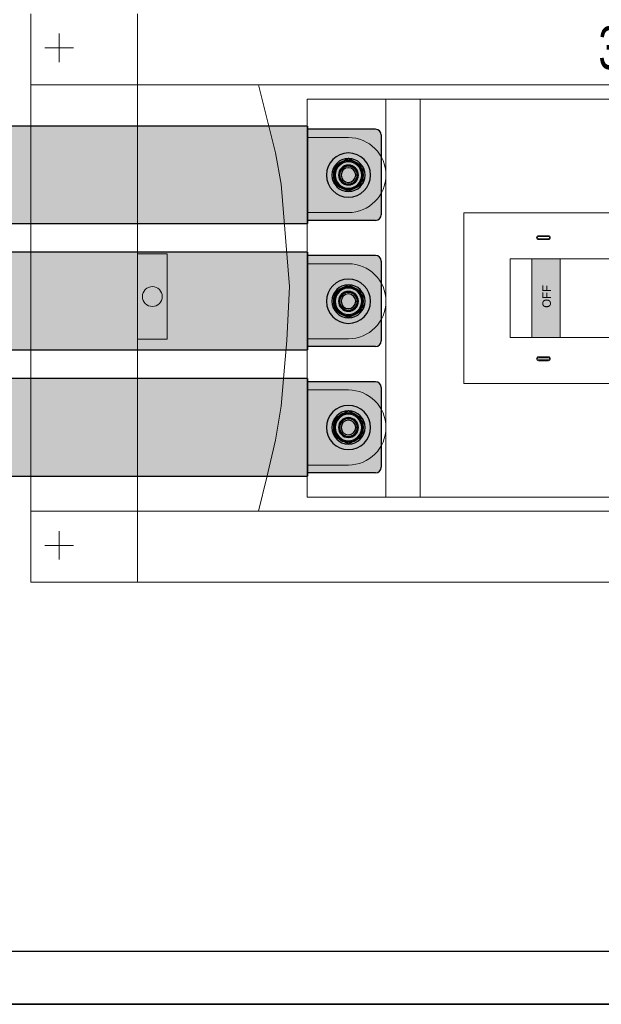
# Model space of a CAD drawing. Header units: millimetres. Extents: x -31 to 6803, y 0 to 664.
# Tile 84 of 118: x 1360 to 1374, y 94 to 118. Entities that reach past the tile are written whole.
import ezdxf
from ezdxf.enums import TextEntityAlignment as Align

# ---------------------------------------------------------------- set-up
doc = ezdxf.new("R2010")
doc.units = ezdxf.units.MM
doc.layers.add('!POMOCNICZE', color=8, linetype='Continuous', plot=False)
for name, color, linetype, lineweight in [('2DE_OBJ_Schneider-Devices', 7, 'Continuous', 25), ('2DE_OBJ_Schneider-Front_Plates', 7, 'Continuous', 0), ('2DE_OBJ_Schneider-Mounting_Plates', 7, 'Continuous', 25), ('2DE_OBJ_Schneider-TAG', 112, 'Continuous', 0), ('SE_Busbars_AL', 30, 'Continuous', 0)]:
    doc.layers.add(name, color=color, linetype=linetype, lineweight=lineweight)
doc.layers.add('2DE_OBJ_Schneider-Micrologic', color=7, linetype='Continuous', lineweight=0, plot=False)
doc.layers.add('CP_WIPEOUT', color=255, linetype='Continuous')
doc.layers.add('INTFCLR_5769', color=7, linetype='Continuous')
doc.styles.add('CP_ATTR', font='arial.ttf')
doc.linetypes.add('CPFLEX', pattern='A,0.0001,-0.2,[131,LTYPESHP.SHX,S=0.2,R=0,X=-0.2,Y=0],-0.4,[131,LTYPESHP.SHX,S=0.2,R=180,X=0.2,Y=0],-0.2', length=0.8001)

# ---------------------------------------------------------------- blocks, each defined once
blk = doc.blocks.new('2d_cvs_400_kla_3p_se850_4zv7jm')
at = {"true_color": 0xffffff, "transparency": 33554687}
h = blk.add_hatch(color=7, dxfattribs=at)
h.dxf.hatch_style = 1
h.paths.add_polyline_path([(60.96011830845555, 302.8046085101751), (60.96011830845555, 259.9442268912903), (79.03283857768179, 259.9442268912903), (79.03283857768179, 302.8046085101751)])
at = {"layer": '2DE_OBJ_Schneider-TAG', "lineweight": 0, "width": 0.7}
blk.add_attdef('TAG', (77.48294407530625, 261.2588775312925), '', height=15, rotation=90, dxfattribs=at)
at = {"lineweight": 0}
blk.add_wipeout([(0, 255), (140.0000000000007, 255), (140.0000000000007, 0), (0, 0)], dxfattribs=at).dxf.layer = 'CP_WIPEOUT'
at = {"layer": '2DE_OBJ_Schneider-Micrologic', "lineweight": 0}
h = blk.add_hatch(color=112, dxfattribs=at)
h.dxf.hatch_style = 1
h.paths.add_polyline_path([(56.22499999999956, 176.0929532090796), (56.22499999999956, 166.0929532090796), (83.82499999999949, 166.0929532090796), (83.82499999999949, 176.0929532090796)])
at = {"lineweight": 0}
for p, q in [((11.34999999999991, 255), (11.34999999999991, 240.5)), ((37.75, 240.5), (37.75, 255)), ((55.75000000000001, 255), (55.75000000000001, 240.5)), ((82.15000000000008, 240.5), (82.15000000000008, 255)), ((100.1500000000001, 255), (100.1500000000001, 240.5)), ((126.5500000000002, 240.5), (126.5500000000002, 255)), ((140, 227.3), (0, 227.3)), ((140, 215.3), (0, 215.3))]:
    blk.add_line(p, q, dxfattribs=at)
for points in [[(0, 0), (140, 0), (140, 255), (0, 255)], [(40, 81.90000000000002), (100, 81.90000000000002), (100, 199.9), (40, 199.9)], [(56.22499999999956, 113.6627395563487), (83.82499999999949, 113.6627395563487), (83.82499999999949, 183.6627395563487), (56.22499999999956, 183.6627395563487)], [(56.22499999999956, 166.0929532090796), (83.82499999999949, 166.0929532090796), (83.82499999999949, 176.0929532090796), (56.22499999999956, 176.0929532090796)]]:
    blk.add_lwpolyline(points, close=True, dxfattribs=at)
for points in [[(49.40000005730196, 170.2127395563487), (49.40000005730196, 173.6627395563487, 1), (48.05000005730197, 173.6627395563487), (48.05000005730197, 170.2127395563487, 1)], [(49.10000005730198, 170.2127395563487), (49.10000005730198, 173.6627395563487, 0.9999999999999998), (48.35000005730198, 173.6627395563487), (48.35000005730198, 170.2127395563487, 0.9999999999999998)], [(90.6499999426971, 170.2127395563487), (90.6499999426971, 173.6627395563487, -1), (91.99999994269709, 173.6627395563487), (91.99999994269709, 170.2127395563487, -1)], [(90.94999994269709, 170.2127395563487), (90.94999994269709, 173.6627395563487, -0.9999999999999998), (91.69999994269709, 173.6627395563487), (91.69999994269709, 170.2127395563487, -0.9999999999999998)]]:
    blk.add_lwpolyline(points, format="xyb", close=True, dxfattribs=at)
for centre, radius in [((24.55000000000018, 240.5), 5.29999999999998), ((68.9499999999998, 240.5), 5.3), ((113.3499999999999, 240.5), 5.3)]:
    blk.add_circle(centre, radius, dxfattribs=at)
for centre in [(24.55000000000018, 240.5), (68.9499999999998, 240.5), (113.3499999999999, 240.5)]:
    blk.add_arc(centre, 13.2, 180, 0, dxfattribs=at)
at = {"color": 7, "lineweight": 0}
blk.add_text('OFF', height=3, dxfattribs=at).set_placement((66.6469190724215, 169.3428639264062))
at = {"lineweight": 0, "style": 'CP_ATTR', "flags": 9}
for tag, p in [('LINK', (-9.320769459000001e-05, 0.0040128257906)), ('IP', (-1.812895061e-05, 0.00460761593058)), ('CHARACTER', (4.236759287e-05, 0.005935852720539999)), ('VOLTAGE', (0.00010546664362, 0.0032079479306)), ('ORDER-NO', (0.00010987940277, 0.00518238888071)), ('MARK3', (0.00024836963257, 0.006781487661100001)), ('NUMBER_OF_POLES', (0.00026475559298, 0.00211751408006)), ('POWER_LOSSES', (0.0002719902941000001, 0.00127493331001)), ('PRODUCT-TYPE', (0.0004084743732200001, 0.00846579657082)), ('POWER', (0.00249883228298, 0.00400118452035)), ('NAME', (0.00296568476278, 0.006771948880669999)), ('OTHER', (0.0032231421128, 0.00315741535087)), ('FUNCTION', (0.00364803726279, 0.00761649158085)), ('PRODUCER', (0.00452560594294, 0.00596660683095)), ('CURRENT', (0.004985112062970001, 0.00513843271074)), ('MARK2', (0.00532349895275, 0.0068312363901)), ('NUMBER', (0.005343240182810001, 0.004449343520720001)), ('TEXT_01', (0.005448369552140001, 0.00372365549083)), ('GROUP', (0.00567424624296, 0.00305978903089))]:
    blk.add_attdef(tag, text='', height=0.0005, dxfattribs=at).set_placement(p, align=Align.MIDDLE_LEFT)
at = {"linetype": 'ByBlock', "lineweight": 0, "style": 'CP_ATTR', "flags": 9}
blk.add_attdef('WEIGHT', text='', height=0.0005, dxfattribs=at).set_placement((0.00022999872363, 0.00025087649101), align=Align.MIDDLE_LEFT)
blk = doc.blocks.new('*U82')
at = {"transparency": 33554687}
h = blk.add_hatch(color=9, dxfattribs=at)
h.dxf.hatch_style = 1
h.paths.add_polyline_path([(-9.999972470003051, -9.295399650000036e-06, 1), (9.99999090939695, -9.295399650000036e-06, 1)])
at = {"color": 7}
blk.add_circle((-0.007165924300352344, -0.008619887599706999), 4.091665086, dxfattribs=at)
at = {"layer": 'INTFCLR_5769', "color": 7}
for p, q in [((-0.009635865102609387, 7.499984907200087), (-6.490345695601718, 3.758345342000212)), ((6.490361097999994, 3.758347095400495), (0.009653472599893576, 7.499985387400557)), ((-6.499990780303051, -3.741636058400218), (-6.499990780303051, 3.74164052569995)), ((6.500009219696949, -3.741657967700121), (6.500009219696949, 3.741635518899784)), ((-0.00962043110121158, -7.499993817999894), (-6.490342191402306, -3.75834736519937)), ((6.490379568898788, -3.758336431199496), (0.009638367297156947, -7.499994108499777))]:
    blk.add_line(p, q, dxfattribs=at)
for centre, radius in [((-2.879402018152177e-06, 0), 9.9999816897), ((-1.449003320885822e-06, 0), 7.4999900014), ((-1.612203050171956e-06, 0), 6.4999861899), ((6.846967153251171e-07, 0), 5.9999864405), ((-1.237600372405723e-06, 0), 4.499985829), ((-8.263014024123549e-07, 0), 4.3229896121), ((9.219696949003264e-06, -9.295399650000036e-06), 3.9999874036), ((0, 0), 3.3229871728)]:
    blk.add_circle(centre, radius, dxfattribs=at)
for centre, radius, start, end in [((0.0001956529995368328, -0.004587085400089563), 7.5045784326, 89.92779164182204, 90.07506146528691), ((0.003888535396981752, -0.002454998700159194), 7.5045784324, 149.9250568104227, 150.0720961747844), ((-0.005990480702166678, -0.003343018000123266), 7.506856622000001, 29.92570332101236, 30.07269802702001), ((0.005904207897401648, 0.003524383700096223), 7.5068566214, 209.9272977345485, 210.0744416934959), ((0.003993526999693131, -0.002066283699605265), 7.4955137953, 329.9248414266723, 330.0720597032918), ((-0.0001934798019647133, -0.00448366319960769), 7.4955137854, 269.9279402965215, 270.0751609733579)]:
    blk.add_arc(centre, radius, start, end, dxfattribs=at)
blk = doc.blocks.new('*U92')
at = {"layer": 'SE_Busbars_AL', "true_color": 0x939598}
h = blk.add_hatch(color=252, dxfattribs=at)
h.dxf.hatch_style = 1
h.paths.add_polyline_path([(170.828465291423, -17.09271497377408), (170.828465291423, 17.24804095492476), (14.40879446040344, 17.24802838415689), (14.40879446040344, -17.09272754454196)])
at = {"layer": 'SE_Busbars_AL'}
h = blk.add_hatch(color=30, dxfattribs=at)
h.dxf.hatch_style = 1
edge = h.paths.add_edge_path()
edge.add_line((170.828465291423, 16.11347806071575), (194.7940786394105, 16.11347806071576))
edge.add_arc((194.7940786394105, 14.11347806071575), 2.000000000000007, 2.2737367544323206e-13, 90, ccw=False)
edge.add_line((196.7940786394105, 14.11347806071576), (196.7940786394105, -13.95815207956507))
edge.add_arc((194.7940786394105, -13.95815207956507), 2, 270, 360, ccw=False)
edge.add_line((194.7940786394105, -15.95815207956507), (170.828465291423, -15.95815207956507))
edge.add_line((170.828465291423, -15.95815207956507), (170.828465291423, 16.11347806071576))
edge = h.paths.add_edge_path(flags=16)
edge.add_arc((187.2372575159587, 1.257076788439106e-05), 3.461054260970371, 0, 360)
edge = h.paths.add_edge_path(flags=16)
edge.add_line((187.2297759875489, -5.823756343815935), (187.2372669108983, -5.828081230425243))
edge.add_line((187.2372669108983, -5.828081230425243), (187.2447578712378, -5.823756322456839))
edge.add_arc((186.0890224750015, -4.595078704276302), 1.686823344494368, 313.2477957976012, 456.2765094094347)
edge.add_line((185.904607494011, -2.918366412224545), (188.1075660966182, -1.186850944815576))
edge.add_line((188.1075660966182, -1.186850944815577), (189.5445826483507, -1.775766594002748))
edge.add_arc((188.452158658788, -0.4139322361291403), 1.745847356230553, 308.7355740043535, 449.488384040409)
edge.add_line((188.4677477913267, 1.331845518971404), (187.6217603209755, 0.9860017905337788))
edge.add_line((187.6217603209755, 0.9860017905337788), (188.1064969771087, 1.189472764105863))
edge.add_arc((187.0791674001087, 2.175826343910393), 1.424183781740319, 316.1657383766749, 443.3230926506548)
edge.add_line((187.2447578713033, 3.590350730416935), (187.237266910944, 3.779538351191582))
edge.add_line((187.237266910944, 3.779538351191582), (187.2297759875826, 3.779538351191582))
edge.add_arc((186.213822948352, -1.022108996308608), 4.90795047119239, 78.05331073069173, 281.9466892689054)
edge = h.paths.add_edge_path(flags=16)
edge.add_arc((187.237258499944, 1.257076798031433e-05), 1.106015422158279, 0, 360)
edge = h.paths.add_edge_path(flags=16)
edge.add_arc((185.2372597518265, 1.257076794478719e-05), 4.659014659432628, 0, 360)
edge = h.paths.add_edge_path(flags=16)
edge.add_arc((187.2372669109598, 1.978868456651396e-05), 3.106007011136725, 0, 360)
at = {"color": 7}
for p, q in [((170.828465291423, 17.24804095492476), (170.828465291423, -17.09271497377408)), ((170.828465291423, 17.24804095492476), (170.828465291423, -17.09271497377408)), ((194.7940786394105, 16.11347806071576), (170.828465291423, 16.11347806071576)), ((196.7940786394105, 14.11347806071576), (196.7940786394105, -13.95815207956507)), ((194.7940786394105, -15.95815207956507), (170.828465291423, -15.95815207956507))]:
    blk.add_line(p, q, dxfattribs=at)
blk.add_lwpolyline([(14.40879446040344, 17.24802838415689), (14.40879446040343, -17.09272754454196), (170.828465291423, -17.09271497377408), (170.828465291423, 17.24804095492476)], close=True)
for centre, start, end in [((194.7940786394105, 14.11347806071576), 0, 90), ((194.7940786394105, -13.95815207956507), 270, 0)]:
    blk.add_arc(centre, 2, start, end, dxfattribs=at)
at = {"xscale": -0.7765041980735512, "yscale": 0.7765041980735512, "zscale": 0.7765041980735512, "rotation": 180}
blk.add_blockref('*U82', (185.2372597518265, 1.257076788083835e-05), dxfattribs=at)
blk = doc.blocks.new('2d_pl_nsx400_630_650_4mp_se238_zs18ap2')
at = {"lineweight": 0}
for p, q in [((0, 0), (0, -200)), ((10, -17), (10, -7)), ((15, -12), (5, -12)), ((0, -25), (80, -25)), ((80, -25), (86, -49)), ((80, -25), (485, -25)), ((86, -49), (88, -60)), ((88, -60), (91, -96)), ((91, -96), (90, -115)), ((90, -115), (89, -127)), ((89, -127), (88, -138)), ((88, -138), (86, -150)), ((86, -150), (83, -163)), ((83, -163), (80, -175)), ((80, -175), (0, -175)), ((485, -175), (80, -175)), ((10, -192), (10, -182)), ((15, -187), (5, -187)), ((0, -200), (575, -200))]:
    blk.add_line(p, q, dxfattribs=at)
at = {"layer": '2DE_OBJ_Schneider-Front_Plates', "lineweight": 0}
for p, q in [((37.5, 0), (37.5, -200)), ((37.5, -200), (537.5, -200))]:
    blk.add_line(p, q, dxfattribs=at)
blk.add_lwpolyline([(37.5, -114.5), (48, -114.5), (48, -84.5), (37.5, -84.5)], dxfattribs=at)
blk.add_circle((42.75, -99.5), 3.5, dxfattribs=at)
at = {"lineweight": 0, "style": 'CP_ATTR', "flags": 9}
for tag, p in [('LINK', (0.00016682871, 0.00414256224)), ('IP', (0.00024190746, 0.00473735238)), ('CHARACTER', (0.000302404, 0.00606558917)), ('VOLTAGE', (0.00036550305, 0.00333768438)), ('ORDER-NO', (0.00036991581, 0.00531212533)), ('MARK3', (0.00050840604, 0.006911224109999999)), ('NUMBER_OF_POLES', (0.0005247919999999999, 0.00224725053)), ('POWER_LOSSES', (0.0005320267, 0.00140466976)), ('ARTICLE', (0.00061369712, 0.007750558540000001)), ('PRODUCT-TYPE', (0.0006685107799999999, 0.00859553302)), ('POWER', (0.00275886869, 0.00413092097)), ('NAME', (0.00322572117, 0.006901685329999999)), ('OTHER', (0.00348317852, 0.0032871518)), ('FUNCTION', (0.003908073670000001, 0.00774622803)), ('PRODUCER', (0.00478564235, 0.006096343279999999)), ('CURRENT', (0.005245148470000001, 0.00526816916)), ('MARK2', (0.00558353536, 0.006960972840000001)), ('NUMBER', (0.00560327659, 0.00457907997)), ('TEXT_01', (0.00570840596, 0.00385339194)), ('GROUP', (0.00593428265, 0.00318952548))]:
    blk.add_attdef(tag, text='', height=0.0005, dxfattribs=at).set_placement(p, align=Align.MIDDLE_LEFT)
at = {"linetype": 'ByBlock', "lineweight": 0, "style": 'CP_ATTR', "flags": 9}
blk.add_attdef('WEIGHT', text='', height=0.0005, dxfattribs=at).set_placement((0.00049003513, 0.00038061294), align=Align.MIDDLE_LEFT)

msp = doc.modelspace()

# ---------------------------------------------------------------- linework, layer by layer
at = {"layer": '!POMOCNICZE'}
msp.add_line((3.000000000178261, 95.00000000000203), (6803.00000000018, 95.00000000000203), dxfattribs=at)
at = {"color": 1, "linetype": 'CPFLEX', "lineweight": 35}
msp.add_lwpolyline([(1290.95725603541, 237.1600216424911), (1434.599950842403, 237.1600216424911), (1434.599950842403, 93.69399442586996), (1345.820256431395, 93.69399442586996), (1345.820256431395, 147.5119190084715), (1290.95725603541, 147.5119190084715), (1290.95725603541, 237.1600216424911)], dxfattribs=at)

# ---------------------------------------------------------------- next in the draw order: block references
at = {"layer": '2DE_OBJ_Schneider-Devices'}
ref = msp.add_blockref('2d_cvs_400_kla_3p_se850_4zv7jm', (1384.95484422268, 106.1771790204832), dxfattribs=dict(at, xscale=0.06999999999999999, yscale=0.06999999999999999, zscale=0.06999999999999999, rotation=90.00000000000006))
ref.add_attrib('TAG', '3Q10', (1374.272165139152, 116.7197369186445), dxfattribs={"layer": '2DE_OBJ_Schneider-TAG', "lineweight": 0, "height": 1.05, "width": 0.7})

# ---------------------------------------------------------------- next in the draw order: block references
at = {"xscale": 0.06999999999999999, "yscale": 0.06999999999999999, "zscale": 0.06999999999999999}
for p in [(1355.153625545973, 114.111209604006), (1355.153625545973, 111.0032096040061), (1355.153625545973, 107.8952096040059)]:
    msp.add_blockref('*U92', p, dxfattribs=at)
at = {"layer": '2DE_OBJ_Schneider-Mounting_Plates', "xscale": 0.06999999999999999, "yscale": 0.06999999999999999, "zscale": 0.06999999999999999}
msp.add_blockref('2d_pl_nsx400_630_650_4mp_se238_zs18ap2', (1360.30370224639, 118.0841790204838), dxfattribs=at)

doc.saveas('drawing.dxf')
